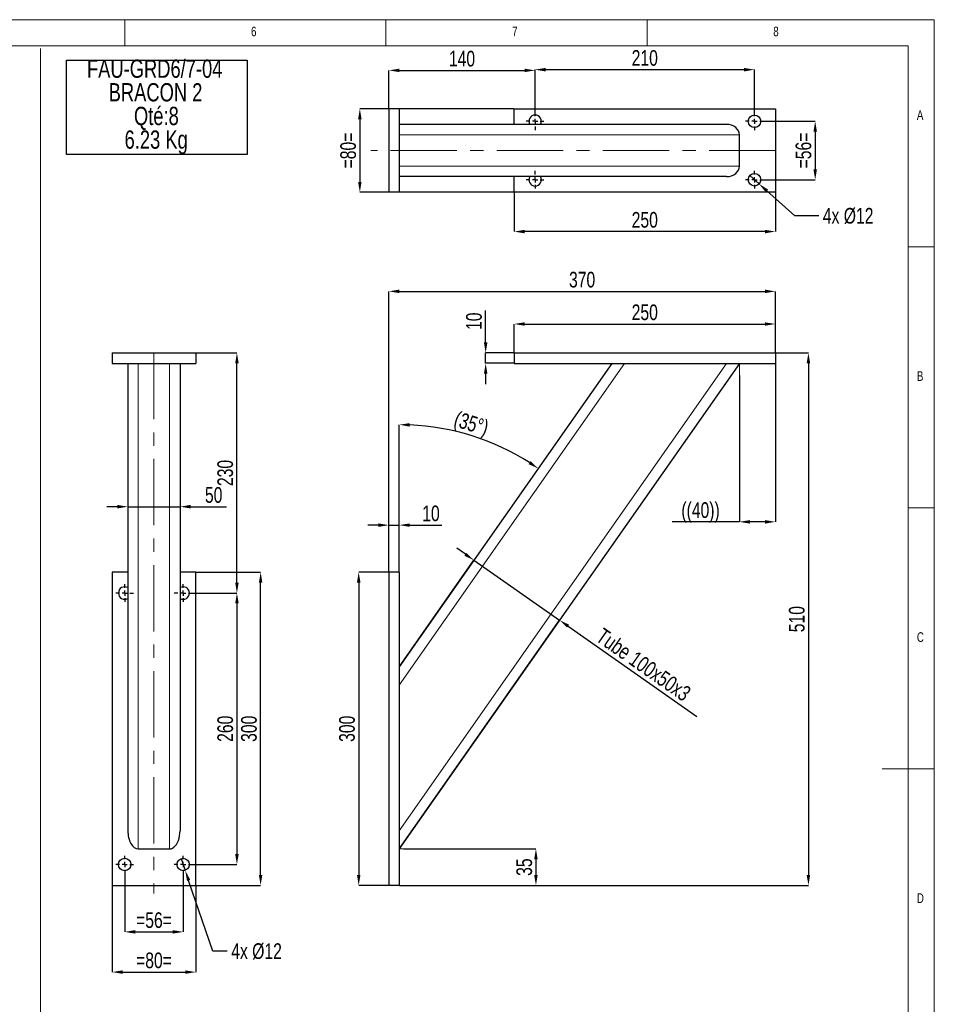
# Model space of a CAD drawing. Header units: millimetres. Extents: x 5 to 415, y 5 to 292.
# Tile 3 of 3: x 240 to 415, y 103 to 292. Entities that reach past the tile are written whole.
import ezdxf

# ---------------------------------------------------------------- set-up
doc = ezdxf.new("R2010")
doc.units = ezdxf.units.MM
doc.header["$PDSIZE"] = -1
doc.linetypes.add('CENTERX2', pattern=[20.32, 12.7, -2.54, 2.54, -2.54])
for name, color, linetype in [('COTES', 1, 'Continuous'), ('NOTES', 6, 'Continuous'), ('TRAIT-FINS', 9, 'Continuous'), ('TRAIT-MIXTES', 3, 'CENTERX2')]:
    doc.layers.add(name, color=color, linetype=linetype)
doc.layers.add('TRAIT-FORT', color=4, linetype='Continuous', lineweight=25)
doc.styles.add('SLDTEXTSTYLE0', font='TXT', dxfattribs={"width": 0.75})
doc.dimstyles.new('SLDDIMSTYLE0', dxfattribs={"dimtxt": 3, "dimasz": 2, "dimexe": 0, "dimexo": 0.0625, "dimgap": 0.75, "dimtad": 1, "dimlfac": 5, "dimrnd": 1e-09, "dimzin": 12, "dimdsep": 46, "dimtxsty": 'SLDTEXTSTYLE0', "dimsah": 1, "dimcen": 0.09, "dimadec": 0, "dimazin": 3, "dimtfac": 1, "dimtofl": 0, "dimtmove": 0, "dimatfit": 3, "dimfxl": 1, "dimfrac": 2, "dimtolj": 1, "dimtzin": 12, "dimarcsym": 0})
doc.dimstyles.new('SLDDIMSTYLE1', dxfattribs={"dimtxt": 3, "dimasz": 2, "dimexe": 0, "dimexo": 0.0625, "dimgap": 0.75, "dimtad": 0, "dimtih": 1, "dimtoh": 1, "dimlfac": 5, "dimrnd": 1e-09, "dimzin": 12, "dimdsep": 46, "dimtxsty": 'SLDTEXTSTYLE0', "dimblk1": 'NONE', "dimsah": 1, "dimcen": 0, "dimadec": 0, "dimazin": 3, "dimtfac": 1, "dimtmove": 0, "dimatfit": 3, "dimldrblk": 'NONE', "dimfxl": 1, "dimfrac": 2, "dimtolj": 1, "dimtzin": 12, "dimarcsym": 0})
doc.dimstyles.new('SLDDIMSTYLE2', dxfattribs={"dimtxt": 3, "dimasz": 2, "dimexe": 0, "dimexo": 0.0625, "dimgap": 0.75, "dimtad": 1, "dimdec": 0, "dimlfac": 5, "dimrnd": 1e-09, "dimzin": 12, "dimdsep": 46, "dimtxsty": 'SLDTEXTSTYLE0', "dimsah": 1, "dimcen": 0.09, "dimadec": 0, "dimazin": 3, "dimtfac": 1, "dimtdec": 0, "dimtofl": 0, "dimtmove": 0, "dimatfit": 3, "dimfxl": 1, "dimfrac": 2, "dimtolj": 1, "dimtzin": 12, "dimarcsym": 0})
doc.dimstyles.new('SLDDIMSTYLE3', dxfattribs={"dimtxt": 3, "dimasz": 2, "dimexe": 0, "dimexo": 0.0625, "dimgap": 0.75, "dimtad": 1, "dimlfac": 5, "dimrnd": 1e-09, "dimzin": 12, "dimdsep": 46, "dimtxsty": 'SLDTEXTSTYLE0', "dimsah": 1, "dimcen": 0.09, "dimadec": 0, "dimazin": 3, "dimtfac": 1, "dimtmove": 0, "dimatfit": 0, "dimfxl": 1, "dimfrac": 2, "dimtolj": 1, "dimtzin": 12, "dimarcsym": 0})
doc.dimstyles.new('SLDDIMSTYLE4', dxfattribs={"dimtxt": 3, "dimasz": 2, "dimexe": 0, "dimexo": 0.0625, "dimgap": 0.75, "dimtad": 1, "dimdec": 4, "dimlfac": 5, "dimzin": 12, "dimdsep": 46, "dimtxsty": 'SLDTEXTSTYLE0', "dimsah": 1, "dimcen": 0.09, "dimazin": 3, "dimtfac": 1, "dimtofl": 0, "dimtmove": 0, "dimatfit": 3, "dimfxl": 1, "dimfrac": 2, "dimtolj": 1, "dimtzin": 12, "dimarcsym": 0})

# ---------------------------------------------------------------- blocks, each defined once
blk = doc.blocks.new('_D')
at = {"layer": 'COTES', "color": 0, "lineweight": -2, "transparency": 16777216}
for p, q in [((338.56, 274.3), (338.56, 282.43)), ((340.56, 282.43), (378.56, 282.43)), ((380.56, 274.3), (380.56, 282.43))]:
    blk.add_line(p, q, dxfattribs=at)
at = {"layer": 'COTES', "color": 0, "transparency": 16777216}
for points in [[(340.56, 282.76), (340.56, 282.09), (338.56, 282.43)], [(378.56, 282.76), (378.56, 282.09), (380.56, 282.43)]]:
    blk.add_solid(points, dxfattribs=at)
at = {"layer": 'Defpoints', "color": 0, "transparency": 16777216}
for p in [(380.56, 282.43), (338.56, 274.24), (380.56, 274.24)]:
    blk.add_point(p, dxfattribs=at)
at = {"layer": 'COTES', "color": 0, "transparency": 16777216, "insert": (359.56, 286.18), "char_height": 3, "attachment_point": 2, "style": 'SLDTEXTSTYLE0'}
blk.add_mtext('\\A1;210', dxfattribs=at)
blk = doc.blocks.new('_D_1')
at = {"layer": 'COTES', "color": 0, "lineweight": -2, "transparency": 16777216}
for p, q in [((310.56, 275), (310.56, 282.29)), ((312.56, 282.29), (336.56, 282.29)), ((338.56, 274.3), (338.56, 282.29))]:
    blk.add_line(p, q, dxfattribs=at)
at = {"layer": 'COTES', "color": 0, "transparency": 16777216}
for points in [[(312.56, 282.62), (312.56, 281.96), (310.56, 282.29)], [(336.56, 282.62), (336.56, 281.96), (338.56, 282.29)]]:
    blk.add_solid(points, dxfattribs=at)
at = {"layer": 'Defpoints', "color": 0, "transparency": 16777216}
for p in [(338.56, 282.29), (310.56, 274.94), (338.56, 274.24)]:
    blk.add_point(p, dxfattribs=at)
at = {"layer": 'COTES', "color": 0, "transparency": 16777216, "insert": (324.56, 286.04), "char_height": 3, "attachment_point": 2, "style": 'SLDTEXTSTYLE0'}
blk.add_mtext('\\A1;140', dxfattribs=at)
blk = doc.blocks.new('_D_2')
at = {"layer": 'COTES', "color": 0, "lineweight": -2, "transparency": 16777216}
for p, q in [((382.32, 272.54), (392.19, 272.54)), ((392.19, 270.54), (392.19, 263.34)), ((382.32, 261.34), (392.19, 261.34))]:
    blk.add_line(p, q, dxfattribs=at)
at = {"layer": 'COTES', "color": 0, "transparency": 16777216}
for points in [[(391.86, 270.54), (392.53, 270.54), (392.19, 272.54)], [(391.86, 263.34), (392.53, 263.34), (392.19, 261.34)]]:
    blk.add_solid(points, dxfattribs=at)
at = {"layer": 'Defpoints', "color": 0, "transparency": 16777216}
for p in [(382.26, 272.54), (382.26, 261.34), (392.19, 261.34)]:
    blk.add_point(p, dxfattribs=at)
at = {"layer": 'COTES', "color": 0, "transparency": 16777216, "insert": (388.44, 266.94), "char_height": 3, "attachment_point": 2, "rotation": 90, "style": 'SLDTEXTSTYLE0'}
blk.add_mtext('\\A1;=56=', dxfattribs=at)
blk = doc.blocks.new('_D_3')
at = {"layer": 'COTES', "color": 0, "lineweight": -2, "transparency": 16777216}
for p, q in [((334.5, 274.94), (305, 274.94)), ((305, 272.94), (305, 260.94)), ((334.5, 258.94), (305, 258.94))]:
    blk.add_line(p, q, dxfattribs=at)
at = {"layer": 'COTES', "color": 0, "transparency": 16777216}
for points in [[(304.66, 272.94), (305.33, 272.94), (305, 274.94)], [(304.66, 260.94), (305.33, 260.94), (305, 258.94)]]:
    blk.add_solid(points, dxfattribs=at)
at = {"layer": 'Defpoints', "color": 0, "transparency": 16777216}
for p in [(334.56, 274.94), (305, 258.94), (334.56, 258.94)]:
    blk.add_point(p, dxfattribs=at)
at = {"layer": 'COTES', "color": 0, "transparency": 16777216, "insert": (301.25, 266.94), "char_height": 3, "attachment_point": 2, "rotation": 90, "style": 'SLDTEXTSTYLE0'}
blk.add_mtext('\\A1;=80=', dxfattribs=at)
blk = doc.blocks.new('_D_4')
at = {"layer": 'COTES', "color": 0, "lineweight": -2, "transparency": 16777216}
for p, q in [((379.67, 262.14), (381.45, 260.54)), ((388.27, 254.45), (382.95, 259.21)), ((392.9, 254.45), (388.27, 254.45))]:
    blk.add_line(p, q, dxfattribs=at)
at = {"layer": 'COTES', "color": 0, "transparency": 16777216}
blk.add_solid([(383.17, 259.46), (382.72, 258.96), (381.45, 260.54)], dxfattribs=at)
at = {"layer": 'Defpoints', "color": 0, "transparency": 16777216}
for p in [(379.67, 262.14), (381.45, 260.54)]:
    blk.add_point(p, dxfattribs=at)
at = {"layer": 'COTES', "color": 0, "transparency": 16777216, "insert": (393.65, 255.95), "char_height": 3, "attachment_point": 1, "style": 'SLDTEXTSTYLE0'}
blk.add_mtext('\\A1;4x %%c12', dxfattribs=at)
blk = doc.blocks.new('_None')
blk = doc.blocks.new('_D_5')
at = {"layer": 'COTES', "color": 0, "lineweight": -2, "transparency": 16777216}
for p, q in [((334.56, 258.88), (334.56, 251.42)), ((384.56, 258.88), (384.56, 251.42)), ((382.56, 251.42), (336.56, 251.42))]:
    blk.add_line(p, q, dxfattribs=at)
at = {"layer": 'COTES', "color": 0, "transparency": 16777216}
for points in [[(336.56, 251.75), (336.56, 251.08), (334.56, 251.42)], [(382.56, 251.75), (382.56, 251.08), (384.56, 251.42)]]:
    blk.add_solid(points, dxfattribs=at)
at = {"layer": 'Defpoints', "color": 0, "transparency": 16777216}
for p in [(334.56, 258.94), (384.56, 258.94), (334.56, 251.42)]:
    blk.add_point(p, dxfattribs=at)
at = {"layer": 'COTES', "color": 0, "transparency": 16777216, "insert": (359.56, 255.17), "char_height": 3, "attachment_point": 2, "style": 'SLDTEXTSTYLE0'}
blk.add_mtext('\\A1;250', dxfattribs=at)
blk = doc.blocks.new('SW_CENTERMARKSYMBOL_0')
at = {"layer": 'TRAIT-MIXTES', "color": 0}
for p, q in [((-1, 0), (-1.7, 0)), ((0, 0), (-0.5, 0)), ((0, 1), (0, 1.7)), ((0, 0), (0, 0.5)), ((0, 0), (0, -0.5)), ((0, 0), (0.5, 0)), ((1, 0), (1.7, 0)), ((0, -1), (0, -1.7))]:
    blk.add_line(p, q, dxfattribs=at)
blk = doc.blocks.new('SW_CENTERMARKSYMBOL_1')
at = {"layer": 'TRAIT-MIXTES', "color": 0}
for p, q in [((-1, 0), (-1.7, 0)), ((0, 0), (-0.5, 0)), ((0, 1), (0, 1.7)), ((0, 0), (0, 0.5)), ((0, 0), (0, -0.5)), ((0, 0), (0.5, 0)), ((1, 0), (1.7, 0)), ((0, -1), (0, -1.7))]:
    blk.add_line(p, q, dxfattribs=at)
blk = doc.blocks.new('SW_CENTERMARKSYMBOL_2')
at = {"layer": 'TRAIT-MIXTES', "color": 0}
for p, q in [((-1, 0), (-1.7, 0)), ((0, 0), (-0.5, 0)), ((0, 1), (0, 1.7)), ((0, 0), (0, 0.5)), ((0, 0), (0, -0.5)), ((0, 0), (0.5, 0)), ((1, 0), (1.7, 0)), ((0, -1), (0, -1.7))]:
    blk.add_line(p, q, dxfattribs=at)
blk = doc.blocks.new('SW_CENTERMARKSYMBOL_3')
at = {"layer": 'TRAIT-MIXTES', "color": 0}
for p, q in [((-1, 0), (-1.7, 0)), ((0, 0), (-0.5, 0)), ((0, 1), (0, 1.7)), ((0, 0), (0, 0.5)), ((0, 0), (0, -0.5)), ((0, 0), (0.5, 0)), ((1, 0), (1.7, 0)), ((0, -1), (0, -1.7))]:
    blk.add_line(p, q, dxfattribs=at)
blk = doc.blocks.new('_D_6')
at = {"layer": 'COTES', "color": 0, "lineweight": -2, "transparency": 16777216}
for p, q in [((384.56, 226.12), (384.56, 195.82)), ((377.68, 223.88), (377.68, 195.82)), ((377.68, 195.82), (364.8, 195.82)), ((382.56, 195.82), (379.68, 195.82))]:
    blk.add_line(p, q, dxfattribs=at)
at = {"layer": 'COTES', "color": 0, "transparency": 16777216}
for points in [[(379.68, 196.15), (379.68, 195.48), (377.68, 195.82)], [(382.56, 196.15), (382.56, 195.48), (384.56, 195.82)]]:
    blk.add_solid(points, dxfattribs=at)
at = {"layer": 'Defpoints', "color": 0, "transparency": 16777216}
for p in [(384.56, 226.18), (377.68, 223.94), (384.56, 195.82)]:
    blk.add_point(p, dxfattribs=at)
at = {"layer": 'COTES', "color": 0, "transparency": 16777216, "insert": (370.24, 199.57), "char_height": 3, "attachment_point": 2, "style": 'SLDTEXTSTYLE0'}
blk.add_mtext('\\A1;((40))', dxfattribs=at)
blk = doc.blocks.new('_D_7')
at = {"layer": 'COTES', "color": 0, "lineweight": -2, "transparency": 16777216}
for p, q in [((313.41, 133.18), (338.72, 133.18)), ((338.72, 131.18), (338.72, 128.18)), ((312.62, 126.18), (338.72, 126.18))]:
    blk.add_line(p, q, dxfattribs=at)
at = {"layer": 'COTES', "color": 0, "transparency": 16777216}
for points in [[(338.38, 131.18), (339.05, 131.18), (338.72, 133.18)], [(338.38, 128.18), (339.05, 128.18), (338.72, 126.18)]]:
    blk.add_solid(points, dxfattribs=at)
at = {"layer": 'Defpoints', "color": 0, "transparency": 16777216}
for p in [(313.35, 133.18), (312.56, 126.18), (338.72, 126.18)]:
    blk.add_point(p, dxfattribs=at)
at = {"layer": 'COTES', "color": 0, "transparency": 16777216, "insert": (334.97, 129.68), "char_height": 3, "attachment_point": 2, "rotation": 90, "style": 'SLDTEXTSTYLE0'}
blk.add_mtext('\\A1;35', dxfattribs=at)
blk = doc.blocks.new('_D_8')
at = {"layer": 'COTES', "color": 0, "lineweight": -2, "transparency": 16777216}
for p, q in [((384.62, 228.18), (390.9, 228.18)), ((390.9, 226.18), (390.9, 128.18)), ((312.62, 126.18), (390.9, 126.18))]:
    blk.add_line(p, q, dxfattribs=at)
at = {"layer": 'COTES', "color": 0, "transparency": 16777216}
for points in [[(390.56, 226.18), (391.23, 226.18), (390.9, 228.18)], [(390.56, 128.18), (391.23, 128.18), (390.9, 126.18)]]:
    blk.add_solid(points, dxfattribs=at)
at = {"layer": 'Defpoints', "color": 0, "transparency": 16777216}
for p in [(384.56, 228.18), (312.56, 126.18), (390.9, 126.18)]:
    blk.add_point(p, dxfattribs=at)
at = {"layer": 'COTES', "color": 0, "transparency": 16777216, "insert": (387.15, 177.18), "char_height": 3, "attachment_point": 2, "rotation": 90, "style": 'SLDTEXTSTYLE0'}
blk.add_mtext('\\A1;510', dxfattribs=at)
blk = doc.blocks.new('_D_9')
at = {"layer": 'COTES', "color": 0, "lineweight": -2, "transparency": 16777216}
for p, q in [((310.56, 186.24), (310.56, 239.96)), ((312.56, 239.96), (382.56, 239.96)), ((384.56, 228.24), (384.56, 239.96))]:
    blk.add_line(p, q, dxfattribs=at)
at = {"layer": 'COTES', "color": 0, "transparency": 16777216}
for points in [[(312.56, 240.3), (312.56, 239.63), (310.56, 239.96)], [(382.56, 240.3), (382.56, 239.63), (384.56, 239.96)]]:
    blk.add_solid(points, dxfattribs=at)
at = {"layer": 'Defpoints', "color": 0, "transparency": 16777216}
for p in [(384.56, 239.96), (384.56, 228.18), (310.56, 186.18)]:
    blk.add_point(p, dxfattribs=at)
at = {"layer": 'COTES', "color": 0, "transparency": 16777216, "insert": (347.56, 243.71), "char_height": 3, "attachment_point": 2, "style": 'SLDTEXTSTYLE0'}
blk.add_mtext('\\A1;370', dxfattribs=at)
blk = doc.blocks.new('_D_10')
at = {"layer": 'COTES', "color": 0, "lineweight": -2, "transparency": 16777216}
for p, q in [((329.09, 230.18), (329.09, 236.3)), ((334.5, 228.18), (329.09, 228.18)), ((329.09, 226.18), (329.09, 228.18)), ((334.5, 226.18), (329.09, 226.18)), ((329.09, 224.18), (329.09, 222.18))]:
    blk.add_line(p, q, dxfattribs=at)
at = {"layer": 'COTES', "color": 0, "transparency": 16777216}
for points in [[(328.76, 230.18), (329.43, 230.18), (329.09, 228.18)], [(328.76, 224.18), (329.43, 224.18), (329.09, 226.18)]]:
    blk.add_solid(points, dxfattribs=at)
at = {"layer": 'Defpoints', "color": 0, "transparency": 16777216}
for p in [(334.56, 228.18), (329.09, 226.18), (334.56, 226.18)]:
    blk.add_point(p, dxfattribs=at)
at = {"layer": 'COTES', "color": 0, "transparency": 16777216, "insert": (325.34, 234.24), "char_height": 3, "attachment_point": 2, "rotation": 90, "style": 'SLDTEXTSTYLE0'}
blk.add_mtext('\\A1;10', dxfattribs=at)
blk = doc.blocks.new('_D_11')
at = {"layer": 'COTES', "color": 0, "lineweight": -2, "transparency": 16777216}
for p, q in [((308.56, 195.19), (306.56, 195.19)), ((310.56, 186.24), (310.56, 195.19)), ((310.56, 195.19), (312.56, 195.19)), ((312.56, 186.24), (312.56, 195.19)), ((314.56, 195.19), (320.69, 195.19))]:
    blk.add_line(p, q, dxfattribs=at)
at = {"layer": 'COTES', "color": 0, "transparency": 16777216}
for points in [[(308.56, 195.52), (308.56, 194.86), (310.56, 195.19)], [(314.56, 195.52), (314.56, 194.86), (312.56, 195.19)]]:
    blk.add_solid(points, dxfattribs=at)
at = {"layer": 'Defpoints', "color": 0, "transparency": 16777216}
for p in [(310.56, 195.19), (310.56, 186.18), (312.56, 186.18)]:
    blk.add_point(p, dxfattribs=at)
at = {"layer": 'COTES', "color": 0, "transparency": 16777216, "insert": (318.62, 198.94), "char_height": 3, "attachment_point": 2, "style": 'SLDTEXTSTYLE0'}
blk.add_mtext('\\A1;10', dxfattribs=at)
blk = doc.blocks.new('_D_12')
at = {"layer": 'COTES', "color": 0, "lineweight": -2, "transparency": 16777216}
for p, q in [((310.5, 186.18), (304.78, 186.18)), ((304.78, 184.18), (304.78, 128.18)), ((310.5, 126.18), (304.78, 126.18))]:
    blk.add_line(p, q, dxfattribs=at)
at = {"layer": 'COTES', "color": 0, "transparency": 16777216}
for points in [[(304.45, 184.18), (305.12, 184.18), (304.78, 186.18)], [(304.45, 128.18), (305.12, 128.18), (304.78, 126.18)]]:
    blk.add_solid(points, dxfattribs=at)
at = {"layer": 'Defpoints', "color": 0, "transparency": 16777216}
for p in [(310.56, 186.18), (304.78, 126.18), (310.56, 126.18)]:
    blk.add_point(p, dxfattribs=at)
at = {"layer": 'COTES', "color": 0, "transparency": 16777216, "insert": (301.03, 156.18), "char_height": 3, "attachment_point": 2, "rotation": 90, "style": 'SLDTEXTSTYLE0'}
blk.add_mtext('\\A1;300', dxfattribs=at)
blk = doc.blocks.new('_D_13')
at = {"layer": 'COTES', "color": 0, "lineweight": -2, "transparency": 16777216}
for p, q in [((334.56, 228.24), (334.56, 233.71)), ((336.56, 233.71), (382.56, 233.71)), ((384.56, 228.24), (384.56, 233.71))]:
    blk.add_line(p, q, dxfattribs=at)
at = {"layer": 'COTES', "color": 0, "transparency": 16777216}
for points in [[(336.56, 234.04), (336.56, 233.38), (334.56, 233.71)], [(382.56, 234.04), (382.56, 233.38), (384.56, 233.71)]]:
    blk.add_solid(points, dxfattribs=at)
at = {"layer": 'Defpoints', "color": 0, "transparency": 16777216}
for p in [(384.56, 233.71), (334.56, 228.18), (384.56, 228.18)]:
    blk.add_point(p, dxfattribs=at)
at = {"layer": 'COTES', "color": 0, "transparency": 16777216, "insert": (359.56, 237.46), "char_height": 3, "attachment_point": 2, "style": 'SLDTEXTSTYLE0'}
blk.add_mtext('\\A1;250', dxfattribs=at)
blk = doc.blocks.new('_D_14')
at = {"layer": 'COTES', "color": 0, "lineweight": -2, "transparency": 16777216}
blk.add_line((312.56, 186.24), (312.56, 214.43), dxfattribs=at)
blk.add_arc((312.56, 168.05), 46.38, 57.4709, 87.5291, dxfattribs=at)
at = {"layer": 'COTES', "color": 0, "transparency": 16777216}
for points in [[(314.55, 214.05), (314.57, 214.72), (312.56, 214.43)], [(337.69, 207.43), (337.31, 206.87), (339.16, 206.04)]]:
    blk.add_solid(points, dxfattribs=at)
at = {"layer": 'Defpoints', "color": 0, "transparency": 16777216}
for p in [(353.26, 226.18), (330.93, 210.63), (312.56, 186.18), (312.56, 168.05), (312.56, 126.18)]:
    blk.add_point(p, dxfattribs=at)
at = {"layer": 'COTES', "color": 0, "transparency": 16777216, "insert": (323.7, 217.1), "char_height": 3, "attachment_point": 1, "rotation": 342.5, "style": 'SLDTEXTSTYLE0'}
blk.add_mtext('\\A1;(35°)', dxfattribs=at)
blk = doc.blocks.new('_D_15')
at = {"layer": 'COTES', "color": 0, "lineweight": -2, "transparency": 16777216}
for p, q in [((325.21, 189.61), (323.58, 190.75)), ((312.6, 168.1), (326.85, 188.46)), ((326.85, 188.46), (343.24, 176.99)), ((312.6, 133.23), (343.24, 176.99)), ((344.87, 175.84), (369.55, 158.56))]:
    blk.add_line(p, q, dxfattribs=at)
at = {"layer": 'COTES', "color": 0, "transparency": 16777216}
for points in [[(325.41, 189.88), (325.02, 189.33), (326.85, 188.46)], [(345.07, 176.11), (344.68, 175.57), (343.24, 176.99)]]:
    blk.add_solid(points, dxfattribs=at)
at = {"layer": 'Defpoints', "color": 0, "transparency": 16777216}
for p in [(326.85, 188.46), (312.56, 168.05), (312.56, 133.18)]:
    blk.add_point(p, dxfattribs=at)
at = {"layer": 'COTES', "color": 0, "transparency": 16777216, "insert": (360.18, 169.7), "char_height": 3, "attachment_point": 2, "rotation": 325, "style": 'SLDTEXTSTYLE0'}
blk.add_mtext('\\A1;Tube 100x50x3', dxfattribs=at)
blk = doc.blocks.new('SW_NOTE_4')
at = {"layer": 'NOTES', "color": 0}
for p, q in [((-0.07, -13.69), (-0.07, 4.42)), ((-0.07, 4.42), (34.52, 4.42)), ((34.52, 4.42), (34.52, -13.69)), ((34.52, -13.69), (-0.07, -13.69))]:
    blk.add_line(p, q, dxfattribs=at)
at = {"layer": 'NOTES', "color": 0, "char_height": 3.5, "attachment_point": 2, "style": 'SLDTEXTSTYLE0'}
for s, insert in [('FAU-GRD6/7-04', (16.84, 4.51)), ('BRACON 2', (17, -0.01)), ('Qté:8', (17.16, -4.54)), ('6.23 Kg', (17.12, -9.07))]:
    blk.add_mtext(s, dxfattribs=dict(at, insert=insert))
blk = doc.blocks.new('_D_16')
at = {"layer": 'COTES', "color": 0, "lineweight": -2, "transparency": 16777216}
for p, q in [((272.94, 182.18), (281.46, 182.18)), ((281.46, 180.18), (281.46, 132.18)), ((272.94, 130.18), (281.46, 130.18))]:
    blk.add_line(p, q, dxfattribs=at)
at = {"layer": 'COTES', "color": 0, "transparency": 16777216}
for points in [[(281.13, 180.18), (281.8, 180.18), (281.46, 182.18)], [(281.13, 132.18), (281.8, 132.18), (281.46, 130.18)]]:
    blk.add_solid(points, dxfattribs=at)
at = {"layer": 'Defpoints', "color": 0, "transparency": 16777216}
for p in [(272.88, 182.18), (272.88, 130.18), (281.46, 130.18)]:
    blk.add_point(p, dxfattribs=at)
at = {"layer": 'COTES', "color": 0, "transparency": 16777216, "insert": (277.71, 156.18), "char_height": 3, "attachment_point": 2, "rotation": 90, "style": 'SLDTEXTSTYLE0'}
blk.add_mtext('\\A1;260', dxfattribs=at)
blk = doc.blocks.new('_D_17')
at = {"layer": 'COTES', "color": 0, "lineweight": -2, "transparency": 16777216}
for p, q in [((273.64, 186.18), (286, 186.18)), ((286, 128.18), (286, 184.18)), ((273.64, 126.18), (286, 126.18))]:
    blk.add_line(p, q, dxfattribs=at)
at = {"layer": 'COTES', "color": 0, "transparency": 16777216}
for points in [[(285.67, 184.18), (286.33, 184.18), (286, 186.18)], [(285.67, 128.18), (286.33, 128.18), (286, 126.18)]]:
    blk.add_solid(points, dxfattribs=at)
at = {"layer": 'Defpoints', "color": 0, "transparency": 16777216}
for p in [(273.58, 186.18), (286, 186.18), (273.58, 126.18)]:
    blk.add_point(p, dxfattribs=at)
at = {"layer": 'COTES', "color": 0, "transparency": 16777216, "insert": (282.25, 156.18), "char_height": 3, "attachment_point": 2, "rotation": 90, "style": 'SLDTEXTSTYLE0'}
blk.add_mtext('\\A1;300', dxfattribs=at)
blk = doc.blocks.new('_D_18')
at = {"layer": 'COTES', "color": 0, "lineweight": -2, "transparency": 16777216}
for p, q in [((270.04, 228.18), (281.46, 228.18)), ((281.46, 184.18), (281.46, 226.18)), ((272.94, 182.18), (281.46, 182.18))]:
    blk.add_line(p, q, dxfattribs=at)
at = {"layer": 'COTES', "color": 0, "transparency": 16777216}
for points in [[(281.13, 226.18), (281.8, 226.18), (281.46, 228.18)], [(281.13, 184.18), (281.8, 184.18), (281.46, 182.18)]]:
    blk.add_solid(points, dxfattribs=at)
at = {"layer": 'Defpoints', "color": 0, "transparency": 16777216}
for p in [(269.98, 228.18), (281.46, 228.18), (272.88, 182.18)]:
    blk.add_point(p, dxfattribs=at)
at = {"layer": 'COTES', "color": 0, "transparency": 16777216, "insert": (277.71, 205.18), "char_height": 3, "attachment_point": 2, "rotation": 90, "style": 'SLDTEXTSTYLE0'}
blk.add_mtext('\\A1;230', dxfattribs=at)
blk = doc.blocks.new('_D_19')
at = {"layer": 'COTES', "color": 0, "lineweight": -2, "transparency": 16777216}
for p, q in [((259.98, 128.42), (259.98, 117.28)), ((271.18, 128.42), (271.18, 117.28)), ((261.98, 117.28), (269.18, 117.28))]:
    blk.add_line(p, q, dxfattribs=at)
at = {"layer": 'COTES', "color": 0, "transparency": 16777216}
for points in [[(261.98, 117.61), (261.98, 116.95), (259.98, 117.28)], [(269.18, 117.61), (269.18, 116.95), (271.18, 117.28)]]:
    blk.add_solid(points, dxfattribs=at)
at = {"layer": 'Defpoints', "color": 0, "transparency": 16777216}
for p in [(259.98, 128.48), (271.18, 128.48), (271.18, 117.28)]:
    blk.add_point(p, dxfattribs=at)
at = {"layer": 'COTES', "color": 0, "transparency": 16777216, "insert": (265.58, 121.03), "char_height": 3, "attachment_point": 2, "style": 'SLDTEXTSTYLE0'}
blk.add_mtext('\\A1;=56=', dxfattribs=at)
blk = doc.blocks.new('_D_20')
at = {"layer": 'COTES', "color": 0, "lineweight": -2, "transparency": 16777216}
for p, q in [((257.58, 126.12), (257.58, 109.58)), ((273.58, 126.12), (273.58, 109.58)), ((259.58, 109.58), (271.58, 109.58))]:
    blk.add_line(p, q, dxfattribs=at)
at = {"layer": 'COTES', "color": 0, "transparency": 16777216}
for points in [[(259.58, 109.91), (259.58, 109.24), (257.58, 109.58)], [(271.58, 109.91), (271.58, 109.24), (273.58, 109.58)]]:
    blk.add_solid(points, dxfattribs=at)
at = {"layer": 'Defpoints', "color": 0, "transparency": 16777216}
for p in [(257.58, 126.18), (273.58, 126.18), (273.58, 109.58)]:
    blk.add_point(p, dxfattribs=at)
at = {"layer": 'COTES', "color": 0, "transparency": 16777216, "insert": (265.58, 113.33), "char_height": 3, "attachment_point": 2, "style": 'SLDTEXTSTYLE0'}
blk.add_mtext('\\A1;=80=', dxfattribs=at)
blk = doc.blocks.new('_D_21')
at = {"layer": 'COTES', "color": 0, "lineweight": -2, "transparency": 16777216}
for p, q in [((270.79, 131.31), (271.56, 129.04)), ((276.86, 113.6), (272.21, 127.15)), ((279.62, 113.6), (276.86, 113.6))]:
    blk.add_line(p, q, dxfattribs=at)
at = {"layer": 'COTES', "color": 0, "transparency": 16777216}
blk.add_solid([(272.53, 127.26), (271.9, 127.04), (271.56, 129.04)], dxfattribs=at)
at = {"layer": 'Defpoints', "color": 0, "transparency": 16777216}
for p in [(270.79, 131.31), (271.56, 129.04)]:
    blk.add_point(p, dxfattribs=at)
at = {"layer": 'COTES', "color": 0, "transparency": 16777216, "insert": (280.37, 115.1), "char_height": 3, "attachment_point": 1, "style": 'SLDTEXTSTYLE0'}
blk.add_mtext('\\A1;4x %%c12', dxfattribs=at)
blk = doc.blocks.new('_D_22')
at = {"layer": 'COTES', "color": 0, "lineweight": -2, "transparency": 16777216}
for p, q in [((260.58, 226.12), (260.58, 198.72)), ((270.58, 226.12), (270.58, 198.72)), ((258.58, 198.72), (256.58, 198.72)), ((260.58, 198.72), (270.58, 198.72)), ((272.58, 198.72), (279.45, 198.72))]:
    blk.add_line(p, q, dxfattribs=at)
at = {"layer": 'COTES', "color": 0, "transparency": 16777216}
for points in [[(258.58, 199.06), (258.58, 198.39), (260.58, 198.72)], [(272.58, 199.06), (272.58, 198.39), (270.58, 198.72)]]:
    blk.add_solid(points, dxfattribs=at)
at = {"layer": 'Defpoints', "color": 0, "transparency": 16777216}
for p in [(260.58, 226.18), (270.58, 226.18), (270.58, 198.72)]:
    blk.add_point(p, dxfattribs=at)
at = {"layer": 'COTES', "color": 0, "transparency": 16777216, "insert": (277.01, 202.47), "char_height": 3, "attachment_point": 2, "style": 'SLDTEXTSTYLE0'}
blk.add_mtext('\\A1;50', dxfattribs=at)
blk = doc.blocks.new('SW_CENTERMARKSYMBOL_4')
at = {"layer": 'TRAIT-MIXTES', "color": 0}
for p, q in [((-1, 0), (-1.7, 0)), ((0, 0), (-0.5, 0)), ((0, 1), (0, 1.7)), ((0, 0), (0, 0.5)), ((0, 0), (0, -0.5)), ((0, 0), (0.5, 0)), ((1, 0), (1.7, 0)), ((0, -1), (0, -1.7))]:
    blk.add_line(p, q, dxfattribs=at)
blk = doc.blocks.new('SW_CENTERMARKSYMBOL_5')
at = {"layer": 'TRAIT-MIXTES', "color": 0}
for p, q in [((-1, 0), (-1.7, 0)), ((0, 0), (-0.5, 0)), ((0, 1), (0, 1.7)), ((0, 0), (0, 0.5)), ((0, 0), (0, -0.5)), ((0, 0), (0.5, 0)), ((1, 0), (1.7, 0)), ((0, -1), (0, -1.7))]:
    blk.add_line(p, q, dxfattribs=at)
blk = doc.blocks.new('SW_CENTERMARKSYMBOL_6')
at = {"layer": 'TRAIT-MIXTES', "color": 0}
for p, q in [((-1, 0), (-1.7, 0)), ((0, 0), (-0.5, 0)), ((0, 1), (0, 1.7)), ((0, 0), (0, 0.5)), ((0, 0), (0, -0.5)), ((0, 0), (0.5, 0)), ((1, 0), (1.7, 0)), ((0, -1), (0, -1.7))]:
    blk.add_line(p, q, dxfattribs=at)
blk = doc.blocks.new('SW_CENTERMARKSYMBOL_7')
at = {"layer": 'TRAIT-MIXTES', "color": 0}
for p, q in [((-1, 0), (-1.7, 0)), ((0, 0), (-0.5, 0)), ((0, 1), (0, 1.7)), ((0, 0), (0, 0.5)), ((0, 0), (0, -0.5)), ((0, 0), (0.5, 0)), ((1, 0), (1.7, 0)), ((0, -1), (0, -1.7))]:
    blk.add_line(p, q, dxfattribs=at)

msp = doc.modelspace()

# ---------------------------------------------------------------- linework, layer by layer
at = {"lineweight": 18}
for p, q in [((415, 292), (5, 292)), ((260, 287), (260, 292)), ((310, 292), (310, 287)), ((360, 287), (360, 292)), ((415, 5), (415, 292)), ((410, 287), (10, 287)), ((410, 287), (410, 10)), ((243.82655, 286.467463), (243.82655, 10.073854)), ((415, 248.5), (410, 248.5)), ((410, 198.5), (415, 198.5)), ((415, 148.5), (405, 148.5))]:
    msp.add_line(p, q, dxfattribs=at)
at = {"layer": 'TRAIT-FINS', "lineweight": 18}
for p, q in [((377.679437, 269.942143), (312.560136, 269.942143)), ((377.679437, 263.942143), (312.560136, 263.942143)), ((262.575862, 226.177639), (262.575862, 133.177639)), ((268.575862, 226.177639), (268.575862, 133.177639)), ((375.237887, 226.177639), (312.560136, 136.664532)), ((355.705494, 226.177639), (312.560136, 164.559681)), ((377.679437, 226.177639), (377.679437, 223.939722)), ((312.560136, 133.177639), (313.351497, 133.177639))]:
    msp.add_line(p, q, dxfattribs=at)
at = {"layer": 'TRAIT-FORT', "lineweight": 25}
for p, q in [((312.560136, 274.942143), (310.560136, 274.942143)), ((310.560136, 274.942143), (310.560136, 258.942143)), ((312.560136, 274.942143), (312.560136, 258.942143)), ((334.560136, 271.942143), (334.560136, 274.942143)), ((334.560136, 274.942143), (384.560136, 274.942143)), ((384.560136, 274.942143), (384.560136, 258.942143)), ((375.237887, 271.942143), (312.560136, 271.942143)), ((377.679437, 263.942143), (377.679437, 269.942143)), ((375.237887, 261.942143), (312.560136, 261.942143)), ((334.560136, 258.942143), (334.560136, 261.942143)), ((312.560136, 258.942143), (310.560136, 258.942143)), ((384.560136, 258.942143), (334.560136, 258.942143)), ((257.575862, 228.177639), (257.575862, 226.177639)), ((257.575862, 228.177639), (273.575862, 228.177639)), ((273.575862, 228.177639), (273.575862, 226.177639)), ((334.560136, 228.177639), (334.560136, 226.177639)), ((334.560136, 228.177639), (384.560136, 228.177639)), ((384.560136, 228.177639), (384.560136, 226.177639)), ((257.575862, 226.177639), (273.575862, 226.177639)), ((260.575862, 226.177639), (260.575862, 136.664532)), ((270.575862, 226.177639), (270.575862, 136.664532)), ((377.679437, 226.177639), (312.560136, 133.177639)), ((353.263945, 226.177639), (312.560136, 168.046575)), ((334.560136, 226.177639), (384.560136, 226.177639)), ((260.575862, 186.177639), (257.575862, 186.177639)), ((257.575862, 186.177639), (257.575862, 126.177639)), ((273.575862, 186.177639), (270.575862, 186.177639)), ((273.575862, 126.177639), (273.575862, 186.177639)), ((312.560136, 186.177639), (310.560136, 186.177639)), ((310.560136, 186.177639), (310.560136, 126.177639)), ((312.560136, 186.177639), (312.560136, 126.177639)), ((262.575862, 133.177639), (268.575862, 133.177639)), ((257.575862, 126.177639), (273.575862, 126.177639)), ((312.560136, 126.177639), (310.560136, 126.177639))]:
    msp.add_line(p, q, dxfattribs=at)
at = {"layer": 'TRAIT-FORT', "lineweight": 25, "flags": 128}
msp.add_lwpolyline([(268.575862, 133.177639), (268.860492, 133.21313), (269.139327, 133.318882), (269.406692, 133.492742), (269.657144, 133.731171), (269.885584, 134.029314), (270.087361, 134.381103), (270.258369, 134.779375), (270.395126, 135.216024), (270.494848, 135.682161), (270.555505, 136.168296), (270.575862, 136.664532)], dxfattribs=at)
at = {"layer": 'TRAIT-FORT', "lineweight": 25}
for centre in [(380.560136, 272.542143), (380.560136, 261.342143), (259.975862, 130.177639), (271.175862, 130.177639)]:
    msp.add_circle(centre, 1.2, dxfattribs=at)
for centre, start, end in [((338.560136, 272.542143), 90, 210), ((338.560136, 272.542143), 330, 90), ((338.560136, 261.342143), 150, 270), ((338.560136, 261.342143), 270, 30), ((259.975862, 182.177639), 60, 180), ((271.175862, 182.177639), 0, 120), ((259.975862, 182.177639), 180, 300), ((271.175862, 182.177639), 240, 0)]:
    msp.add_arc(centre, 1.2, start, end, dxfattribs=at)
for centre, major_axis, ratio, start_param, end_param in [((375.237887, 269.942143), (-2.441549, 0), 0.8191520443, 3.1415926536, 4.7123889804), ((375.237887, 263.942143), (-2.441549, 0), 0.8191520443, 1.5707963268, 3.1415926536), ((262.575862, 136.664532), (0, -3.486894), 0.5735764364, 4.7123889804, 6.2831853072)]:
    msp.add_ellipse(centre, major_axis=major_axis, ratio=ratio, start_param=start_param, end_param=end_param, dxfattribs=at)
at = {"layer": 'TRAIT-MIXTES', "lineweight": 18}
for p, q in [((384.560136, 266.942143), (307.105987, 266.942143)), ((265.575862, 228.177639), (265.575862, 124.604342))]:
    msp.add_line(p, q, dxfattribs=at)

# ---------------------------------------------------------------- block references
at = {"layer": 'NOTES'}
msp.add_blockref('SW_NOTE_4', (248.877133, 279.85542), dxfattribs=at)
at = {"layer": 'TRAIT-MIXTES'}
for name, p in [('SW_CENTERMARKSYMBOL_0', (338.560136, 272.542143)), ('SW_CENTERMARKSYMBOL_3', (380.560136, 272.542143)), ('SW_CENTERMARKSYMBOL_1', (338.560136, 261.342143)), ('SW_CENTERMARKSYMBOL_2', (380.560136, 261.342143)), ('SW_CENTERMARKSYMBOL_4', (259.975862, 182.177639)), ('SW_CENTERMARKSYMBOL_5', (271.175862, 182.177639)), ('SW_CENTERMARKSYMBOL_7', (259.975862, 130.177639)), ('SW_CENTERMARKSYMBOL_6', (271.175862, 130.177639))]:
    msp.add_blockref(name, p, dxfattribs=at)

# ---------------------------------------------------------------- texts
at = {"layer": 'NOTES', "char_height": 1.852083, "attachment_point": 1, "style": 'SLDTEXTSTYLE0'}
for s, insert in [('6', (284.166667, 290.668024)), ('7', (334.166667, 290.668024)), ('8', (384.166667, 290.668024)), ('A', (411.666667, 274.66802)), ('B', (411.666667, 224.66802)), ('C', (411.666667, 174.66802)), ('D', (411.666667, 124.66802))]:
    msp.add_mtext(s, dxfattribs=dict(at, insert=insert))

# ---------------------------------------------------------------- dimensions: what is measured, and where the dimension line sits
at = {"layer": 'COTES'}
for base, p1, p2, angle, dimstyle, picture, middle in [((338.560136, 282.290275), (310.560136, 274.942143), (338.560136, 274.242143), 0, 'SLDDIMSTYLE0', '_D_1', (324.560136, 282.290275)), ((380.560136, 282.426686), (338.560136, 274.242143), (380.560136, 274.242143), 0, 'SLDDIMSTYLE0', '_D', (359.560136, 282.426686)), ((329.094852, 226.177639), (334.560136, 228.177639), (334.560136, 226.177639), 90, 'SLDDIMSTYLE3', '_D_10', (329.094852, 234.240139)), ((384.560136, 233.710441), (334.560136, 228.177639), (384.560136, 228.177639), 0, 'SLDDIMSTYLE0', '_D_13', (359.560136, 233.710441)), ((281.463841, 228.177639), (272.875862, 182.177639), (269.975862, 228.177639), 90, 'SLDDIMSTYLE0', '_D_18', (281.463841, 205.177639)), ((390.89532, 126.177639), (384.560136, 228.177639), (312.560136, 126.177639), 90, 'SLDDIMSTYLE0', '_D_8', (390.89532, 177.177639)), ((270.575862, 198.724839), (260.575862, 226.177639), (270.575862, 226.177639), 0, 'SLDDIMSTYLE3', '_D_22', (277.013362, 198.724839)), ((310.560136, 195.19041), (312.560136, 186.177639), (310.560136, 186.177639), 0, 'SLDDIMSTYLE3', '_D_11', (318.622636, 195.19041)), ((286.000342, 186.177639), (273.575862, 126.177639), (273.575862, 186.177639), 90, 'SLDDIMSTYLE0', '_D_17', (286.000342, 156.177639)), ((304.784979, 126.177639), (310.560136, 186.177639), (310.560136, 126.177639), 90, 'SLDDIMSTYLE0', '_D_12', (304.784979, 156.177639)), ((281.463841, 130.177639), (272.875862, 182.177639), (272.875862, 130.177639), 90, 'SLDDIMSTYLE0', '_D_16', (281.463841, 156.177639)), ((338.715155, 126.177639), (313.351497, 133.177639), (312.560136, 126.177639), 90, 'SLDDIMSTYLE3', '_D_7', (338.715155, 129.677639))]:
    dim = msp.add_linear_dim(base=base, p1=p1, p2=p2, angle=angle, dimstyle=dimstyle, dxfattribs=at)
    dim.commit()
    dim.dimension.update_dxf_attribs({"geometry": picture, "text_midpoint": middle, "dimtype": 160})
for base, p1, p2, angle, text, dimstyle, picture, middle in [((304.997333, 258.942143), (334.560136, 274.942143), (334.560136, 258.942143), 90, '=<>=', 'SLDDIMSTYLE0', '_D_3', (304.997333, 266.942143)), ((392.192288, 261.342143), (382.260136, 272.542143), (382.260136, 261.342143), 90, '=<>=', 'SLDDIMSTYLE0', '_D_2', (392.192288, 266.942143)), ((326.852664, 188.458421), (312.560136, 133.177639), (312.560136, 168.046575), 325, 'Tube <>x50x3', 'SLDDIMSTYLE3', '_D_15', (358.031639, 166.626668)), ((273.575862, 109.576213), (257.575862, 126.177639), (273.575862, 126.177639), 0, '=<>=', 'SLDDIMSTYLE0', '_D_20', (265.575862, 109.576213))]:
    dim = msp.add_linear_dim(base=base, p1=p1, p2=p2, angle=angle, text=text, dimstyle=dimstyle, dxfattribs=at)
    dim.commit()
    dim.dimension.update_dxf_attribs({"geometry": picture, "text_midpoint": middle, "dimtype": 160})
for p1, p2, picture, middle in [((379.665274, 262.141657), (381.454997, 260.542629), '_D_4', (399.65139, 254.452659)), ((270.786979, 131.312879), (271.564745, 129.042399), '_D_21', (286.368216, 113.597792))]:
    dim = msp.add_diameter_dim_2p(p1=p1, p2=p2, text='4x %%c12', dimstyle='SLDDIMSTYLE1', dxfattribs=at)
    dim.commit()
    dim.dimension.update_dxf_attribs({"geometry": picture, "text_midpoint": middle, "dimtype": 163})
for base, p1, p2, picture, middle in [((334.560136, 251.416932), (384.560136, 258.942143), (334.560136, 258.942143), '_D_5', (359.560136, 251.416932)), ((384.560136, 239.962489), (310.560136, 186.177639), (384.560136, 228.177639), '_D_9', (347.560136, 239.962489))]:
    dim = msp.add_linear_dim(base=base, p1=p1, p2=p2, dimstyle='SLDDIMSTYLE0', dxfattribs=at)
    dim.commit()
    dim.dimension.update_dxf_attribs({"geometry": picture, "text_midpoint": middle, "dimtype": 160})
dim = msp.add_angular_dim_2l(base=(330.930246, 210.633278), line1=((312.560136, 186.177639), (312.560136, 126.177639)), line2=((353.263945, 226.177639), (312.560136, 168.046575)), text='(<>)', dimstyle='SLDDIMSTYLE4', dxfattribs=at)
dim.commit()
dim.dimension.update_dxf_attribs({"geometry": '_D_14', "text_midpoint": (326.506818, 212.279801), "dimtype": 162})
for base, p1, p2, text, dimstyle, picture, middle in [((384.560136, 195.818303), (377.679437, 223.939722), (384.560136, 226.177639), '((40))', 'SLDDIMSTYLE2', '_D_6', (370.241937, 195.818303)), ((271.175862, 117.281439), (259.975862, 128.477639), (271.175862, 128.477639), '=<>=', 'SLDDIMSTYLE0', '_D_19', (265.575862, 117.281439))]:
    dim = msp.add_linear_dim(base=base, p1=p1, p2=p2, text=text, dimstyle=dimstyle, dxfattribs=at)
    dim.commit()
    dim.dimension.update_dxf_attribs({"geometry": picture, "text_midpoint": middle, "dimtype": 160})

doc.saveas('drawing.dxf')
